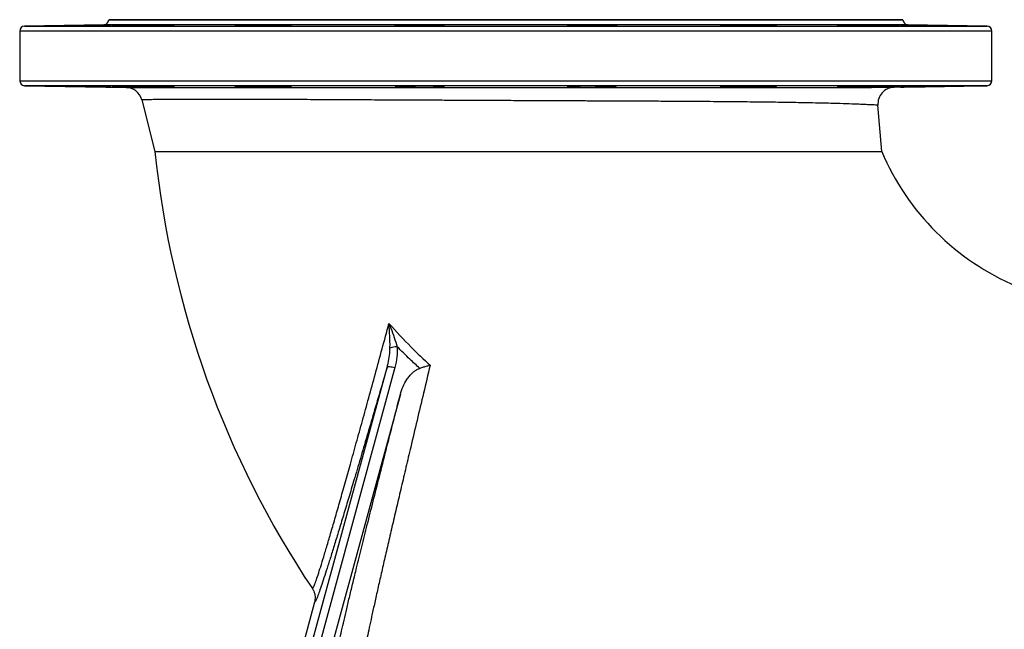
# Model space of a CAD drawing. Header units: millimetres. Extents: x 4189 to 16223, y 1378 to 18140.
# Tile 2 of 11: x 4189 to 7177, y 3503 to 5353. Entities that reach past the tile are written whole.
import ezdxf

# ---------------------------------------------------------------- set-up
doc = ezdxf.new("R2010")
doc.units = ezdxf.units.MM
doc.header["$LTSCALE"] = 5

msp = doc.modelspace()

# ---------------------------------------------------------------- linework, layer by layer
at = {"color": 7, "linetype": 'Continuous', "lineweight": 25}
for p, q in [((4459.5, 5352.8), (4459.5, 5352.3)), ((6869.5, 5352.8), (4459.5, 5352.8)), ((6869.5, 5352.3), (6869.5, 5352.8)), ((4189.5, 5318.1), (4189.5, 5167.5)), ((4444.8, 5337.3), (4204.2, 5333.1)), ((4541.1, 5335.7), (4541.1, 5334.2)), ((4885.9, 5335.7), (4885.9, 5333.7)), ((5349.2, 5335.7), (5349.2, 5333.9)), ((5468.5, 5334.7), (5468.5, 5335.7)), ((5860.5, 5335.7), (5860.5, 5334.7)), ((5979.8, 5333.9), (5979.8, 5335.7)), ((6443.1, 5333.7), (6443.1, 5335.7)), ((6787.9, 5334.2), (6787.9, 5335.7)), ((7124.8, 5333.1), (6884.2, 5337.3)), ((7139.5, 5167.5), (7139.5, 5318.1)), ((4204.2, 5152.5), (4512.1, 5147.2)), ((4541.1, 5151.4), (4541.1, 5150)), ((4885.9, 5151.9), (4885.9, 5150)), ((5349.2, 5151.7), (5349.2, 5150)), ((5468.5, 5150), (5468.5, 5150.9)), ((5860.5, 5150.9), (5860.5, 5150)), ((5979.8, 5150), (5979.8, 5151.7)), ((6443.1, 5150), (6443.1, 5151.9)), ((6787.9, 5150), (6787.9, 5151.4)), ((6842.5, 5147.6), (7124.8, 5152.5)), ((4559.7, 5109.6), (4599.9, 4952.8)), ((6805.3, 4952.8), (6793.6, 5093.5)), ((5328.1, 4297.5), (4786.7, 2309.2)), ((5344.5, 4216.1), (4823.1, 2302)), ((5084.1, 3585.3), (4736.6, 2309.3))]:
    msp.add_line(p, q, dxfattribs=at)
at = {"color": 8, "linetype": 'Continuous', "lineweight": 25}
for p, q in [((4459.5, 5352.3), (6869.5, 5352.3)), ((5664.5, 5318.1), (4189.5, 5318.1)), ((4204.2, 5333.1), (5664.5, 5333.1)), ((6884.2, 5337.3), (4444.8, 5337.3)), ((5664.5, 5333.1), (7124.8, 5333.1)), ((7139.5, 5318.1), (5664.5, 5318.1)), ((4189.5, 5167.5), (5664.5, 5167.5)), ((7124.8, 5152.5), (4204.2, 5152.5)), ((5664.5, 5167.5), (7139.5, 5167.5))]:
    msp.add_line(p, q, dxfattribs=at)
at = {"color": 7, "linetype": 'Continuous', "lineweight": 25, "flags": 128}
for points in [[(4762.7, 2309.4), (4775.4, 2356.1), (4826.2, 2542.9), (5029.8, 3290.2), (5304.1, 4297.8)], [(5304.1, 4297.8), (5304.9, 4298.8), (5306.5, 4299.5), (5308.9, 4299.9), (5311.9, 4300), (5315.4, 4299.8), (5319.4, 4299.3), (5323.7, 4298.6), (5328.1, 4297.5)]]:
    msp.add_lwpolyline(points, dxfattribs=at)
at = {"color": 7, "linetype": 'Continuous', "lineweight": 25}
for centre, radius, start, end in [((4444.5, 5352.3), 15, 271, 0), ((6884.5, 5352.3), 15, 180, 269), ((4204.5, 5318.1), 15, 91, 180), ((7124.5, 5318.1), 15, 0, 89), ((4204.5, 5167.5), 15, 180, 269), ((4511.3, 5097.2), 50, 14.3821, 89), ((6843.4, 5097.6), 50, 91, 184.7823), ((7124.5, 5167.5), 15, 271, 0), ((7514.5, 5252.8), 2930, 185.8767, 213.7219), ((7514.5, 5252.8), 770, 202.9299, 247.0697), ((5336.9, 4299.2), 61.3, 92.1209, 112.9345)]:
    msp.add_arc(centre, radius, start, end, dxfattribs=at)
for points, knots in [([(4391, 5335.7), (4387, 5335.6), (4379.9, 5335.4), (4367.7, 5335.2), (4356, 5335), (4343.9, 5334.8), (4331.6, 5334.6), (4319.6, 5334.4), (4308.1, 5334.2), (4297.6, 5334), (4288.3, 5333.9), (4280.5, 5333.8), (4274.4, 5333.8), (4270.2, 5333.7), (4267.9, 5333.7), (4267.8, 5333.8), (4269.6, 5333.8), (4273.5, 5333.9), (4279.8, 5334.1), (4288.2, 5334.2), (4298.3, 5334.4), (4308.9, 5334.6), (4320.4, 5334.8), (4332.4, 5335.1), (4344.7, 5335.3), (4356.5, 5335.5), (4363.8, 5335.6), (4367.3, 5335.7)], [0, 0, 0, 0, 0.05107, 0.090362, 0.129652, 0.168947, 0.20824, 0.247534, 0.286828, 0.32612, 0.365409, 0.404695, 0.44398, 0.48326, 0.52254, 0.561818, 0.601095, 0.640374, 0.679652, 0.728637, 0.76793, 0.807221, 0.846514, 0.885805, 0.9251, 0.964394, 1, 1, 1, 1]), ([(4367.3, 5335.7), (4369.4, 5335.7), (4374.6, 5335.8), (4383.7, 5336), (4394.5, 5336.1), (4405.5, 5336.3), (4416.4, 5336.5), (4426.9, 5336.7), (4436.7, 5336.8), (4445.4, 5337), (4453, 5337.1), (4459, 5337.2), (4463.5, 5337.2), (4466.2, 5337.2), (4467, 5337.2), (4466, 5337.1), (4463.2, 5337), (4458.7, 5336.9), (4452.5, 5336.8), (4444.9, 5336.6), (4436.1, 5336.5), (4426.2, 5336.3), (4415.7, 5336.1), (4404.8, 5335.9), (4396.5, 5335.7), (4392, 5335.7), (4391, 5335.7)], [0, 0, 0, 0, 0.028476, 0.072127, 0.115775, 0.159428, 0.20308, 0.246732, 0.290384, 0.33403, 0.377678, 0.421317, 0.464958, 0.508592, 0.552226, 0.595858, 0.63949, 0.683125, 0.726761, 0.7704, 0.814043, 0.857691, 0.901338, 0.944991, 0.988642, 1, 1, 1, 1]), ([(4608.6, 5335.7), (4606.1, 5335.6), (4602.8, 5335.4), (4596.6, 5335.3), (4594.4, 5335.2), (4589.8, 5335.1), (4587.3, 5335.1), (4582.1, 5334.9), (4579.3, 5334.9), (4573.6, 5334.8), (4570.6, 5334.7), (4564.6, 5334.6), (4561.5, 5334.6), (4555.1, 5334.5), (4551.9, 5334.4), (4545.5, 5334.3), (4542.2, 5334.3), (4535.8, 5334.2), (4532.5, 5334.1), (4522.9, 5334), (4516.8, 5333.9), (4509.4, 5333.9), (4507.9, 5333.9), (4505.1, 5333.8), (4503.7, 5333.8), (4499.7, 5333.8), (4497.1, 5333.8), (4493.4, 5333.8), (4492.2, 5333.8), (4489.9, 5333.7), (4488.8, 5333.7), (4485.5, 5333.7), (4483.6, 5333.7), (4480, 5333.7), (4478.3, 5333.7), (4476.2, 5333.7), (4475.5, 5333.7), (4474.3, 5333.8), (4473.7, 5333.8), (4472.2, 5333.8), (4471.4, 5333.8), (4470.5, 5333.8), (4470.2, 5333.8), (4469.8, 5333.9), (4469.7, 5333.9), (4469.3, 5333.9), (4469.8, 5334), (4471.5, 5334.1), (4471.9, 5334.1), (4472.8, 5334.2), (4473.3, 5334.2), (4475, 5334.3), (4476.3, 5334.3), (4478.6, 5334.4), (4479.4, 5334.4), (4481.1, 5334.5), (4482, 5334.5), (4484.8, 5334.6), (4486.9, 5334.6), (4490.2, 5334.7), (4491.4, 5334.7), (4493.7, 5334.8), (4495, 5334.8), (4498.7, 5334.9), (4501.4, 5334.9), (4505.5, 5335), (4506.9, 5335.1), (4509.8, 5335.1), (4511.3, 5335.1), (4515.7, 5335.2), (4521.8, 5335.3), (4528.1, 5335.4), (4533, 5335.5), (4534.6, 5335.6), (4537.8, 5335.6), (4539.5, 5335.6), (4541.1, 5335.7)], [0, 0, 0, 0, 0.0625, 0.0625, 0.09375, 0.09375, 0.125, 0.125, 0.15625, 0.15625, 0.1875, 0.1875, 0.21875, 0.21875, 0.25, 0.25, 0.28125, 0.28125, 0.3125, 0.3125, 0.375, 0.375, 0.390625, 0.390625, 0.40625, 0.40625, 0.4375, 0.4375, 0.453125, 0.453125, 0.46875, 0.46875, 0.5, 0.5, 0.53125, 0.53125, 0.546875, 0.546875, 0.5625, 0.5625, 0.59375, 0.59375, 0.609375, 0.609375, 0.625, 0.625, 0.6875, 0.6875, 0.703125, 0.703125, 0.71875, 0.71875, 0.75, 0.75, 0.765625, 0.765625, 0.78125, 0.78125, 0.8125, 0.8125, 0.828125, 0.828125, 0.84375, 0.84375, 0.875, 0.875, 0.890625, 0.890625, 0.90625, 0.90625, 0.9375, 0.96875, 0.96875, 0.984375, 0.984375, 1, 1, 1, 1]), ([(4541.1, 5335.7), (4543.3, 5335.7), (4547.8, 5335.8), (4556.2, 5336), (4565.7, 5336.2), (4576, 5336.4), (4586.8, 5336.6), (4597.8, 5336.7), (4608.7, 5336.9), (4619.1, 5337), (4628.9, 5337.1), (4637.7, 5337.2), (4645.2, 5337.2), (4651.3, 5337.2), (4655.7, 5337.2), (4658.4, 5337.1), (4659.3, 5337), (4658.3, 5336.9), (4655.5, 5336.7), (4650.9, 5336.6), (4644.8, 5336.4), (4637.1, 5336.2), (4628.4, 5336), (4618.8, 5335.8), (4612, 5335.7), (4608.6, 5335.7)], [0, 0, 0, 0, 0.042738, 0.086391, 0.130045, 0.173697, 0.21735, 0.261003, 0.304654, 0.348302, 0.391948, 0.435589, 0.479229, 0.522864, 0.566498, 0.61013, 0.653764, 0.6974, 0.741037, 0.784681, 0.828323, 0.871973, 0.915623, 0.957811, 1, 1, 1, 1]), ([(4987, 5335.7), (4986.7, 5335.6), (4986.2, 5335.5), (4983, 5335.3), (4978, 5335.1), (4971.1, 5334.8), (4962.6, 5334.6), (4952.8, 5334.4), (4941.8, 5334.2), (4930.1, 5334.1), (4917.9, 5334), (4905.6, 5333.8), (4893.6, 5333.8), (4882.2, 5333.7), (4871.7, 5333.7), (4862.4, 5333.7), (4854.6, 5333.8), (4848.5, 5333.9), (4844.3, 5334), (4842, 5334.2), (4841.8, 5334.3), (4843.7, 5334.5), (4847.6, 5334.7), (4853.8, 5335), (4862.2, 5335.2), (4872.4, 5335.4), (4880.3, 5335.6), (4884.9, 5335.6), (4885.9, 5335.7)], [0, 0, 0, 0, 0.038407, 0.076814, 0.116105, 0.155396, 0.194688, 0.233981, 0.273272, 0.312564, 0.351851, 0.391138, 0.430419, 0.469701, 0.508978, 0.548255, 0.587531, 0.626808, 0.666085, 0.705363, 0.744645, 0.783927, 0.823215, 0.862503, 0.911524, 0.950814, 0.990104, 1, 1, 1, 1]), ([(4885.9, 5335.7), (4885.9, 5335.7), (4886.8, 5335.7), (4889.2, 5335.8), (4894.8, 5336), (4902.3, 5336.3), (4911.4, 5336.5), (4920.9, 5336.6), (4931.2, 5336.8), (4942, 5336.9), (4953, 5337.1), (4963.9, 5337.1), (4974.3, 5337.2), (4984.1, 5337.2), (4992.9, 5337.2), (5000.4, 5337.2), (5006.5, 5337.1), (5010.9, 5337), (5013.6, 5336.8), (5014.5, 5336.7), (5013.5, 5336.5), (5010.7, 5336.3), (5006.1, 5336.1), (4998.8, 5335.9), (4991.5, 5335.7), (4987, 5335.7)], [0, 0, 0, 0, 0.002527, 0.046182, 0.089837, 0.144306, 0.187964, 0.231621, 0.275278, 0.318935, 0.362589, 0.406243, 0.449889, 0.493536, 0.537176, 0.580817, 0.624458, 0.668098, 0.711744, 0.755389, 0.799041, 0.842692, 0.88635, 0.930009, 1, 1, 1, 1]), ([(5468.5, 5335.7), (5468.9, 5335.6), (5470.7, 5335.6), (5473, 5335.4), (5474, 5335.2), (5472.9, 5335), (5469.7, 5334.8), (5464.6, 5334.6), (5457.8, 5334.4), (5449.3, 5334.2), (5439.4, 5334), (5428.5, 5333.9), (5416.7, 5333.8), (5404.6, 5333.8), (5392.3, 5333.7), (5380.3, 5333.7), (5368.9, 5333.8), (5358.4, 5333.8), (5349.1, 5333.9), (5341.3, 5334.1), (5335.1, 5334.2), (5330.9, 5334.4), (5328.6, 5334.6), (5328.5, 5334.8), (5330.3, 5335), (5334.2, 5335.2), (5340.2, 5335.4), (5346.1, 5335.6), (5349.2, 5335.7)], [0, 0, 0, 0, 0.01109, 0.0503755, 0.0896614, 0.1289525, 0.1682428, 0.2075357, 0.2468275, 0.2861194, 0.3254094, 0.3646955, 0.4039811, 0.4432612, 0.4825421, 0.5218185, 0.5610952, 0.6003702, 0.6396454, 0.6789245, 0.7182023, 0.7574852, 0.7967679, 0.8360564, 0.8753448, 0.9146365, 0.9539287, 1, 1, 1, 1]), ([(5349.2, 5335.7), (5349, 5335.7), (5348.3, 5335.8), (5348.2, 5335.9), (5349.8, 5336.1), (5353.3, 5336.3), (5358.9, 5336.5), (5366.4, 5336.7), (5375.5, 5336.8), (5385, 5337), (5395.3, 5337.1), (5406.1, 5337.2), (5417.1, 5337.2), (5428, 5337.2), (5438.4, 5337.2), (5448.2, 5337.1), (5457, 5337.1), (5464.5, 5336.9), (5470.6, 5336.8), (5475, 5336.6), (5477.7, 5336.5), (5478.6, 5336.3), (5477.6, 5336.1), (5474.7, 5335.9), (5470.7, 5335.7), (5468.5, 5335.7)], [0, 0, 0, 0, 0.016816, 0.0604677, 0.1041191, 0.1477743, 0.19143, 0.2459058, 0.2895514, 0.3331974, 0.3768438, 0.4204902, 0.4641303, 0.5077703, 0.5514066, 0.595044, 0.6386799, 0.682317, 0.7259586, 0.7695996, 0.8132483, 0.8568969, 0.9005509, 0.9442054, 1, 1, 1, 1]), ([(5860.5, 5335.7), (5859.2, 5335.7), (5856.1, 5335.8), (5852.7, 5336), (5850.7, 5336.2), (5850.5, 5336.3), (5852.2, 5336.5), (5855.7, 5336.7), (5861.3, 5336.9), (5868.8, 5337), (5877.9, 5337.1), (5887.4, 5337.2), (5897.6, 5337.2), (5908.4, 5337.2), (5919.4, 5337.2), (5930.3, 5337.1), (5940.8, 5337), (5950.6, 5336.9), (5959.3, 5336.7), (5966.9, 5336.6), (5972.9, 5336.4), (5977.4, 5336.2), (5980.1, 5336), (5981, 5335.8), (5980.2, 5335.7), (5979.8, 5335.7)], [0, 0, 0, 0, 0.031136, 0.074786, 0.118436, 0.16209, 0.205744, 0.249397, 0.293051, 0.347517, 0.391155, 0.434791, 0.478428, 0.522064, 0.565697, 0.609331, 0.652966, 0.696602, 0.740242, 0.783882, 0.82753, 0.871178, 0.91483, 0.958483, 1, 1, 1, 1]), ([(5979.8, 5335.7), (5981.5, 5335.6), (5985.9, 5335.5), (5991.7, 5335.3), (5996.7, 5335.1), (5999.7, 5334.9), (6000.7, 5334.7), (5999.6, 5334.5), (5996.5, 5334.3), (5991.4, 5334.1), (5984.5, 5334), (5976, 5333.9), (5966.2, 5333.8), (5955.2, 5333.7), (5943.5, 5333.7), (5931.3, 5333.7), (5919.1, 5333.8), (5907, 5333.9), (5895.6, 5334), (5885.1, 5334.1), (5875.8, 5334.3), (5868, 5334.5), (5861.9, 5334.7), (5857.7, 5334.9), (5855.4, 5335.1), (5855.2, 5335.3), (5856.9, 5335.5), (5859.4, 5335.6), (5860.5, 5335.7)], [0, 0, 0, 0, 0.023964, 0.06325, 0.102535, 0.141825, 0.181115, 0.220406, 0.259697, 0.298986, 0.338274, 0.377558, 0.41684, 0.456118, 0.495396, 0.534671, 0.573946, 0.613221, 0.652495, 0.691772, 0.731049, 0.770331, 0.809613, 0.848902, 0.888189, 0.92748, 0.966771, 1, 1, 1, 1]), ([(6342, 5335.7), (6339, 5335.7), (6333.2, 5335.8), (6326.1, 5336), (6320.6, 5336.2), (6316.8, 5336.4), (6314.8, 5336.6), (6314.6, 5336.8), (6316.3, 5336.9), (6319.8, 5337), (6325.4, 5337.1), (6332.9, 5337.2), (6342, 5337.2), (6351.5, 5337.2), (6361.8, 5337.2), (6372.6, 5337.1), (6383.6, 5337), (6394.5, 5336.8), (6404.9, 5336.7), (6414.7, 5336.5), (6423.4, 5336.3), (6431, 5336.1), (6437, 5335.9), (6441, 5335.8), (6442.5, 5335.7), (6443.1, 5335.7)], [0, 0, 0, 0, 0.0454874, 0.0891393, 0.1327904, 0.1764445, 0.2200987, 0.2637519, 0.3074051, 0.3510533, 0.3947013, 0.4491446, 0.4927791, 0.5364124, 0.5800473, 0.623681, 0.6673185, 0.7109534, 0.7545957, 0.7982386, 0.8418873, 0.8855353, 0.9291885, 0.9728425, 1, 1, 1, 1]), ([(6443.1, 5335.7), (6446.6, 5335.6), (6453.7, 5335.5), (6463.2, 5335.3), (6471.6, 5335.1), (6478.4, 5334.8), (6483.4, 5334.6), (6486.4, 5334.4), (6487.4, 5334.3), (6486.2, 5334.1), (6483.1, 5334), (6478, 5333.8), (6471.2, 5333.8), (6462.6, 5333.7), (6452.8, 5333.7), (6441.8, 5333.7), (6430.1, 5333.8), (6418, 5333.9), (6405.7, 5334), (6393.7, 5334.2), (6382.3, 5334.3), (6371.8, 5334.5), (6362.5, 5334.7), (6354.7, 5334.9), (6348.5, 5335.1), (6344.3, 5335.4), (6342.3, 5335.5), (6342.1, 5335.6), (6342, 5335.7)], [0, 0, 0, 0, 0.0368619, 0.0761488, 0.1154355, 0.1547257, 0.1940168, 0.2333077, 0.2725988, 0.3118868, 0.3511743, 0.3904575, 0.4297395, 0.4690175, 0.5082958, 0.5475698, 0.5868453, 0.626119, 0.6653947, 0.7046721, 0.74395, 0.7832347, 0.8225169, 0.8618066, 0.9010951, 0.9403863, 0.9796774, 1, 1, 1, 1]), ([(6720.4, 5335.7), (6715.5, 5335.7), (6707.2, 5335.9), (6696.7, 5336.1), (6688.3, 5336.3), (6681.3, 5336.5), (6675.8, 5336.6), (6672, 5336.8), (6670, 5336.9), (6669.9, 5337.1), (6671.5, 5337.1), (6675, 5337.2), (6680.6, 5337.2), (6688.1, 5337.2), (6697.2, 5337.1), (6706.7, 5337.1), (6717, 5336.9), (6727.8, 5336.8), (6738.8, 5336.6), (6749.7, 5336.5), (6760.2, 5336.3), (6769.9, 5336.1), (6778.7, 5335.9), (6784.5, 5335.7), (6787.3, 5335.7), (6787.9, 5335.7)], [0, 0, 0, 0, 0.059837, 0.103492, 0.147147, 0.190804, 0.234462, 0.278117, 0.321772, 0.365422, 0.409072, 0.452715, 0.496357, 0.550778, 0.59442, 0.638061, 0.681702, 0.725344, 0.768989, 0.812636, 0.856287, 0.899939, 0.943597, 0.987254, 1, 1, 1, 1]), ([(6787.9, 5335.7), (6793.1, 5335.6), (6802.3, 5335.4), (6815, 5335.2), (6825.9, 5335), (6835.7, 5334.8), (6844.1, 5334.6), (6850.9, 5334.4), (6855.9, 5334.2), (6858.8, 5334), (6859.8, 5333.9), (6858.7, 5333.8), (6855.6, 5333.8), (6850.5, 5333.7), (6843.6, 5333.7), (6835.1, 5333.8), (6825.3, 5333.8), (6814.3, 5333.9), (6802.6, 5334.1), (6790.4, 5334.2), (6778.2, 5334.4), (6766.1, 5334.6), (6754.7, 5334.8), (6744.2, 5335), (6734.9, 5335.2), (6727.1, 5335.4), (6722.6, 5335.6), (6720.7, 5335.6), (6720.4, 5335.7)], [0, 0, 0, 0, 0.04976, 0.08905, 0.128339, 0.167632, 0.206925, 0.246218, 0.285511, 0.3248, 0.364089, 0.403373, 0.442656, 0.481935, 0.521215, 0.56049, 0.599767, 0.639045, 0.67832, 0.717603, 0.756883, 0.79617, 0.835456, 0.874748, 0.914038, 0.953331, 0.992625, 1, 1, 1, 1]), ([(6937.9, 5335.7), (6932.8, 5335.7), (6927.6, 5335.8), (6919.7, 5336), (6917.1, 5336), (6912, 5336.1), (6909.4, 5336.1), (6904.5, 5336.2), (6902.1, 5336.3), (6897.3, 5336.4), (6895, 5336.4), (6888.3, 5336.5), (6884.3, 5336.6), (6876.9, 5336.8), (6873.8, 5336.9), (6870.5, 5336.9), (6869.9, 5336.9), (6868.7, 5337), (6868.1, 5337), (6866.5, 5337), (6865.7, 5337.1), (6864.2, 5337.1), (6863.6, 5337.1), (6862.7, 5337.2), (6862.4, 5337.2), (6862.1, 5337.2), (6862.5, 5337.2), (6864, 5337.2), (6864.7, 5337.2), (6866.3, 5337.2), (6867.3, 5337.2), (6869.5, 5337.2), (6870.7, 5337.2), (6873.5, 5337.1), (6875, 5337.1), (6878.3, 5337.1), (6880.1, 5337), (6883.9, 5337), (6885.9, 5336.9), (6890, 5336.9), (6892.2, 5336.8), (6896.7, 5336.8), (6899.1, 5336.7), (6906.3, 5336.6), (6911.3, 5336.5), (6919.1, 5336.4), (6921.7, 5336.4), (6926.9, 5336.3), (6929.5, 5336.2), (6934.7, 5336.1), (6937.3, 5336.1), (6941.2, 5336), (6942.5, 5336), (6945, 5336), (6946.3, 5335.9), (6952.5, 5335.8), (6957.2, 5335.7), (6961.7, 5335.7)], [0, 0, 0, 0, 0.0625, 0.0625, 0.09375, 0.09375, 0.125, 0.125, 0.15625, 0.15625, 0.1875, 0.1875, 0.25, 0.25, 0.3125, 0.3125, 0.328125, 0.328125, 0.34375, 0.34375, 0.375, 0.375, 0.40625, 0.40625, 0.4375, 0.4375, 0.5, 0.5, 0.53125, 0.53125, 0.5625, 0.5625, 0.59375, 0.59375, 0.625, 0.625, 0.65625, 0.65625, 0.6875, 0.6875, 0.71875, 0.71875, 0.75, 0.75, 0.8125, 0.8125, 0.84375, 0.84375, 0.875, 0.875, 0.90625, 0.90625, 0.921875, 0.921875, 0.9375, 0.9375, 1, 1, 1, 1]), ([(6961.7, 5335.7), (6967.7, 5335.6), (6974, 5335.4), (6987, 5335.2), (6993.4, 5335.1), (7003, 5334.9), (7006.3, 5334.9), (7012.5, 5334.8), (7015.5, 5334.7), (7021.4, 5334.6), (7024.2, 5334.6), (7029.8, 5334.5), (7032.4, 5334.4), (7037.4, 5334.3), (7039.7, 5334.3), (7044.1, 5334.2), (7046.2, 5334.1), (7051.7, 5334), (7054.7, 5333.9), (7058, 5333.9), (7058.9, 5333.8), (7060.2, 5333.8), (7060.6, 5333.8), (7061.1, 5333.8), (7061.1, 5333.7), (7060.7, 5333.7), (7060.3, 5333.7), (7059, 5333.7), (7058.2, 5333.7), (7056.1, 5333.7), (7054.8, 5333.8), (7051.9, 5333.8), (7050.3, 5333.8), (7046.6, 5333.8), (7044.6, 5333.9), (7038.1, 5333.9), (7033.1, 5334), (7026.3, 5334.1), (7024.9, 5334.1), (7022, 5334.2), (7020.6, 5334.2), (7016.2, 5334.3), (7013.1, 5334.3), (7008.5, 5334.4), (7006.9, 5334.4), (7003.8, 5334.5), (7002.2, 5334.5), (6997.4, 5334.6), (6994.1, 5334.6), (6987.7, 5334.7), (6984.4, 5334.8), (6979.6, 5334.9), (6978, 5334.9), (6974.7, 5334.9), (6973.2, 5335), (6968.4, 5335.1), (6965.4, 5335.1), (6960.8, 5335.2), (6959.3, 5335.2), (6956.4, 5335.3), (6954.9, 5335.3), (6947.8, 5335.4), (6942.6, 5335.6), (6937.9, 5335.7)], [0, 0, 0, 0, 0.0625, 0.0625, 0.125, 0.125, 0.15625, 0.15625, 0.1875, 0.1875, 0.21875, 0.21875, 0.25, 0.25, 0.28125, 0.28125, 0.3125, 0.3125, 0.375, 0.375, 0.40625, 0.40625, 0.4375, 0.4375, 0.46875, 0.46875, 0.5, 0.5, 0.53125, 0.53125, 0.5625, 0.5625, 0.59375, 0.59375, 0.625, 0.625, 0.6875, 0.6875, 0.703125, 0.703125, 0.71875, 0.71875, 0.75, 0.75, 0.765625, 0.765625, 0.78125, 0.78125, 0.8125, 0.8125, 0.84375, 0.84375, 0.859375, 0.859375, 0.875, 0.875, 0.90625, 0.90625, 0.921875, 0.921875, 0.9375, 0.9375, 1, 1, 1, 1]), ([(4391, 5150), (4387, 5150), (4379.9, 5150.2), (4367.7, 5150.4), (4356, 5150.6), (4343.8, 5150.8), (4331.6, 5151.1), (4319.6, 5151.2), (4308.1, 5151.4), (4297.6, 5151.6), (4288.3, 5151.7), (4280.5, 5151.8), (4274.4, 5151.9), (4270.3, 5151.9), (4268.1, 5151.9), (4268.2, 5151.9), (4268.2, 5151.9)], [0, 0, 0, 0, 0.093633, 0.165631, 0.237629, 0.309634, 0.38164, 0.453643, 0.525646, 0.597643, 0.669641, 0.741629, 0.813617, 0.885595, 0.957574, 1, 1, 1, 1]), ([(4268.1, 5151.8), (4268.6, 5151.8), (4269.5, 5151.8), (4273.6, 5151.7), (4279.8, 5151.5), (4288.2, 5151.4), (4298.3, 5151.2), (4308.9, 5151), (4320.4, 5150.8), (4332.4, 5150.5), (4344.7, 5150.3), (4356.5, 5150.1), (4363.8, 5150), (4367.3, 5150)], [0, 0, 0, 0, 0.0896431, 0.1792891, 0.2689338, 0.3807315, 0.4704098, 0.5600843, 0.6497619, 0.7394388, 0.8291165, 0.9187985, 1, 1, 1, 1]), ([(4367.3, 5150), (4369.3, 5149.9), (4374.5, 5149.8), (4383.6, 5149.7), (4394.3, 5149.5), (4405.3, 5149.3), (4416.2, 5149.1), (4426.7, 5148.9), (4436.5, 5148.8), (4445.3, 5148.6), (4452.9, 5148.5), (4458.9, 5148.4), (4463.5, 5148.4), (4465.1, 5148.4), (4465.8, 5148.4)], [0, 0, 0, 0, 0.054717, 0.140657, 0.226596, 0.312541, 0.398487, 0.484432, 0.570375, 0.656312, 0.742247, 0.828167, 0.91409, 1, 1, 1, 1]), ([(4466.7, 5148.4), (4466.7, 5148.4), (4467, 5148.4), (4465.9, 5148.5), (4463.3, 5148.6), (4458.7, 5148.7), (4452.6, 5148.8), (4445, 5149), (4436.2, 5149.2), (4426.4, 5149.3), (4415.9, 5149.5), (4405, 5149.7), (4396.6, 5149.9), (4392, 5149.9), (4391, 5150)], [0, 0, 0, 0, 0.001645, 0.098778, 0.195911, 0.293049, 0.390188, 0.487343, 0.584494, 0.681664, 0.778834, 0.876009, 0.973187, 1, 1, 1, 1]), ([(4608.6, 5150), (4605.5, 5150.1), (4600.5, 5150.2), (4590.1, 5150.5), (4580.3, 5150.7), (4569.3, 5150.9), (4557.6, 5151.1), (4545.4, 5151.3), (4533.2, 5151.5), (4521.1, 5151.6), (4509.7, 5151.7), (4499.2, 5151.8), (4489.9, 5151.9), (4482.1, 5151.9), (4476, 5151.9), (4471.8, 5151.8), (4469.6, 5151.8), (4469.7, 5151.7), (4469.8, 5151.7)], [0, 0, 0, 0, 0.100276, 0.16195, 0.223624, 0.285302, 0.346979, 0.408656, 0.470334, 0.532005, 0.593674, 0.655337, 0.716997, 0.778653, 0.840307, 0.901959, 0.96361, 1, 1, 1, 1]), ([(4469.7, 5151.6), (4470.2, 5151.6), (4471.1, 5151.5), (4475.1, 5151.3), (4481.3, 5151.1), (4489.7, 5150.9), (4499.9, 5150.7), (4510.5, 5150.5), (4521.9, 5150.3), (4532.3, 5150.1), (4538.7, 5150), (4541.1, 5150)], [0, 0, 0, 0, 0.113281, 0.226575, 0.339869, 0.48119, 0.594515, 0.707842, 0.82117, 0.934494, 1, 1, 1, 1]), ([(4512.1, 5147.2), (4512.5, 5147.2), (4513.2, 5147.2), (4518.7, 5147.2), (4527.5, 5147.2), (4540.1, 5147.2), (4556.2, 5147.2), (4575.8, 5147.2), (4598.4, 5147.2), (4624.1, 5147.2), (4653.1, 5147.2), (4685.5, 5147.2), (4721.2, 5147.2), (4759.9, 5147.2), (4801.4, 5147.2), (4845.5, 5147.2), (4892.7, 5147.2), (4942.9, 5147.2), (4995.9, 5147.2), (5050.7, 5147.2), (5106.8, 5147.2), (5164.1, 5147.2), (5223.5, 5147.2), (5285, 5147.2), (5348.4, 5147.2), (5412.1, 5147.3), (5475.8, 5147.3), (5539.4, 5147.3), (5604, 5147.3), (5669.5, 5147.3), (5735.6, 5147.3), (5795.4, 5147.3), (5848.9, 5147.3), (5896.1, 5147.3), (5943.1, 5147.3), (5994.9, 5147.3), (6051, 5147.3), (6110.9, 5147.3), (6170.1, 5147.4), (6228.3, 5147.4), (6285.3, 5147.4), (6339.9, 5147.4), (6392.2, 5147.4), (6441.9, 5147.4), (6489.8, 5147.4), (6535.5, 5147.4), (6578.9, 5147.4), (6619.3, 5147.5), (6656.5, 5147.5), (6690.5, 5147.5), (6721.7, 5147.5), (6749.8, 5147.5), (6774.7, 5147.5), (6797.2, 5147.6), (6816.4, 5147.6), (6831.2, 5147.6), (6840.7, 5147.6), (6841.9, 5147.6), (6842.5, 5147.6)], [0, 0, 0, 0, 0.017293, 0.0346, 0.051893, 0.069687, 0.087494, 0.105288, 0.122653, 0.140031, 0.157396, 0.17524, 0.193098, 0.210942, 0.228742, 0.246555, 0.264355, 0.282675, 0.30101, 0.31933, 0.337074, 0.35483, 0.372573, 0.39084, 0.409121, 0.427387, 0.444996, 0.462619, 0.480228, 0.498352, 0.516491, 0.534615, 0.547744, 0.560873, 0.574094, 0.587314, 0.604875, 0.622449, 0.640009, 0.65807, 0.676146, 0.694207, 0.711933, 0.729672, 0.747398, 0.765623, 0.783862, 0.802088, 0.820072, 0.83807, 0.856054, 0.874557, 0.893074, 0.911576, 0.933452, 0.955327, 0.977664, 1, 1, 1, 1]), ([(4541.1, 5150), (4543.2, 5149.9), (4547.7, 5149.8), (4556, 5149.6), (4565.5, 5149.4), (4575.8, 5149.2), (4586.5, 5149), (4597.5, 5148.9), (4608.5, 5148.7), (4618.9, 5148.6), (4628.7, 5148.5), (4637.5, 5148.4), (4645.1, 5148.4), (4651.1, 5148.4), (4655.7, 5148.4), (4657.3, 5148.5), (4658.1, 5148.5)], [0, 0, 0, 0, 0.068792, 0.140435, 0.21208, 0.283721, 0.355367, 0.42701, 0.498652, 0.570285, 0.641917, 0.71354, 0.785164, 0.856776, 0.92839, 1, 1, 1, 1]), ([(4659, 5148.6), (4659, 5148.6), (4659.3, 5148.6), (4658.2, 5148.7), (4655.6, 5148.9), (4651, 5149), (4644.9, 5149.2), (4637.3, 5149.4), (4628.5, 5149.6), (4618.9, 5149.8), (4612.1, 5149.9), (4608.6, 5150)], [0, 0, 0, 0, 0.001567, 0.127102, 0.252638, 0.378192, 0.503745, 0.629318, 0.754895, 0.877448, 1, 1, 1, 1]), ([(4842.1, 5151.3), (4842.6, 5151.2), (4843.6, 5151.1), (4847.6, 5150.9), (4853.8, 5150.7), (4862.2, 5150.4), (4872.4, 5150.2), (4880.3, 5150.1), (4884.9, 5150), (4885.9, 5150)], [0, 0, 0, 0, 0.153856, 0.307733, 0.461608, 0.6536, 0.807487, 0.961374, 1, 1, 1, 1]), ([(4987, 5150), (4986.7, 5150), (4986.2, 5150.1), (4983, 5150.3), (4978, 5150.6), (4971.1, 5150.8), (4962.6, 5151), (4952.7, 5151.2), (4941.8, 5151.4), (4930.1, 5151.5), (4917.9, 5151.7), (4905.6, 5151.8), (4893.6, 5151.8), (4882.2, 5151.9), (4871.7, 5151.9), (4862.4, 5151.9), (4854.6, 5151.8), (4848.5, 5151.7), (4844.3, 5151.6), (4842.1, 5151.5), (4842.2, 5151.4), (4842.2, 5151.3)], [0, 0, 0, 0, 0.052734, 0.105468, 0.159391, 0.213314, 0.26724, 0.321166, 0.375091, 0.429016, 0.482933, 0.536851, 0.590761, 0.644673, 0.698577, 0.752482, 0.806384, 0.860287, 0.914193, 0.968098, 1, 1, 1, 1]), ([(4885.9, 5150), (4885.9, 5150), (4886.8, 5149.9), (4889.1, 5149.8), (4894.7, 5149.6), (4902.2, 5149.4), (4911.2, 5149.2), (4920.7, 5149), (4931, 5148.8), (4941.8, 5148.7), (4952.8, 5148.6), (4963.7, 5148.5), (4974.1, 5148.4), (4983.9, 5148.4), (4992.7, 5148.4), (5000.3, 5148.4), (5006.3, 5148.5), (5010.9, 5148.6), (5012.5, 5148.7), (5013.3, 5148.8)], [0, 0, 0, 0, 0.002376, 0.063784, 0.125191, 0.20181, 0.26322, 0.324631, 0.386042, 0.447455, 0.508859, 0.570264, 0.631659, 0.693054, 0.754444, 0.815831, 0.877218, 0.938606, 1, 1, 1, 1]), ([(5014.2, 5148.9), (5014.2, 5148.9), (5014.5, 5149), (5013.4, 5149.1), (5010.8, 5149.3), (5006.2, 5149.5), (4998.9, 5149.7), (4991.5, 5149.9), (4987, 5150)], [0, 0, 0, 0, 0.001878, 0.179395, 0.356913, 0.53445, 0.711997, 1, 1, 1, 1]), ([(5473.6, 5150.4), (5473.6, 5150.4), (5473.9, 5150.5), (5472.7, 5150.6), (5469.8, 5150.8), (5464.6, 5151), (5457.8, 5151.2), (5449.3, 5151.4), (5439.4, 5151.6), (5428.4, 5151.7), (5416.7, 5151.8), (5404.6, 5151.9), (5392.3, 5151.9), (5380.3, 5151.9), (5368.9, 5151.9), (5358.4, 5151.8), (5349.1, 5151.7), (5341.3, 5151.6), (5335.1, 5151.4), (5331, 5151.2), (5328.8, 5151.1), (5328.8, 5150.9), (5328.9, 5150.9)], [0, 0, 0, 0, 0.001659, 0.055362, 0.109066, 0.162772, 0.216478, 0.270182, 0.323885, 0.377581, 0.431278, 0.484966, 0.538657, 0.592342, 0.646026, 0.699708, 0.75339, 0.807076, 0.860762, 0.914455, 0.968148, 1, 1, 1, 1]), ([(5328.8, 5150.8), (5329.3, 5150.7), (5330.2, 5150.6), (5334.3, 5150.4), (5340.2, 5150.2), (5346.1, 5150), (5349.2, 5150)], [0, 0, 0, 0, 0.239687, 0.479398, 0.719108, 1, 1, 1, 1]), ([(5349.2, 5150), (5349, 5149.9), (5348.4, 5149.9), (5348.5, 5149.8), (5348.5, 5149.8)], [0, 0, 0, 0, 0.375932, 1, 1, 1, 1]), ([(5348.5, 5149.7), (5348.9, 5149.6), (5349.7, 5149.5), (5353.3, 5149.3), (5358.8, 5149.1), (5366.3, 5148.9), (5375.4, 5148.8), (5384.8, 5148.6), (5395.1, 5148.5), (5405.9, 5148.4), (5416.9, 5148.4), (5427.8, 5148.4), (5438.3, 5148.4), (5448.1, 5148.5), (5456.8, 5148.6), (5464.4, 5148.7), (5470.5, 5148.8), (5475.1, 5149), (5476.6, 5149.1), (5477.4, 5149.2)], [0, 0, 0, 0, 0.057987, 0.115979, 0.173972, 0.246338, 0.304318, 0.362296, 0.420277, 0.478254, 0.536228, 0.594202, 0.65217, 0.710136, 0.768103, 0.82607, 0.884044, 0.942017, 1, 1, 1, 1]), ([(5468.5, 5150), (5468.9, 5150), (5470.7, 5150.1), (5471.8, 5150.1), (5472.6, 5150.2)], [0, 0, 0, 0, 0.220599, 1, 1, 1, 1]), ([(5478.3, 5149.3), (5478.3, 5149.3), (5478.6, 5149.4), (5477.5, 5149.5), (5474.8, 5149.7), (5470.7, 5149.9), (5468.5, 5150)], [0, 0, 0, 0, 0.00367, 0.306084, 0.608492, 1, 1, 1, 1]), ([(5860.5, 5150), (5859.2, 5149.9), (5856.1, 5149.8), (5852.8, 5149.6), (5850.8, 5149.5), (5850.9, 5149.4), (5850.9, 5149.3)], [0, 0, 0, 0, 0.212193, 0.514447, 0.816697, 1, 1, 1, 1]), ([(5850.8, 5149.3), (5851.2, 5149.2), (5852.1, 5149.1), (5855.6, 5148.9), (5861.2, 5148.7), (5868.7, 5148.6), (5877.8, 5148.5), (5887.2, 5148.4), (5897.5, 5148.4), (5908.3, 5148.4), (5919.3, 5148.4), (5930.2, 5148.5), (5940.7, 5148.6), (5950.5, 5148.7), (5959.2, 5148.9), (5966.8, 5149), (5972.9, 5149.2), (5977.4, 5149.4), (5979, 5149.5), (5979.8, 5149.6)], [0, 0, 0, 0, 0.057993, 0.115986, 0.173978, 0.246337, 0.304308, 0.362276, 0.420248, 0.478217, 0.536183, 0.59415, 0.652119, 0.710089, 0.768063, 0.826039, 0.884023, 0.942008, 1, 1, 1, 1]), ([(5855.5, 5150.3), (5856, 5150.3), (5856.8, 5150.1), (5859.4, 5150), (5860.5, 5150)], [0, 0, 0, 0, 0.541946, 1, 1, 1, 1]), ([(6000.3, 5150.9), (6000.3, 5150.9), (6000.7, 5151), (5999.4, 5151.1), (5996.5, 5151.3), (5991.4, 5151.5), (5984.5, 5151.6), (5976, 5151.7), (5966.2, 5151.8), (5955.2, 5151.9), (5943.5, 5151.9), (5931.3, 5151.9), (5919, 5151.8), (5907, 5151.8), (5895.6, 5151.6), (5885.1, 5151.5), (5875.8, 5151.3), (5868, 5151.2), (5861.9, 5151), (5857.7, 5150.7), (5855.5, 5150.6), (5855.6, 5150.5), (5855.6, 5150.4)], [0, 0, 0, 0, 0.001638, 0.055344, 0.10905, 0.162752, 0.216455, 0.27015, 0.323844, 0.377533, 0.431222, 0.484905, 0.538587, 0.592271, 0.645954, 0.69964, 0.753329, 0.807021, 0.860716, 0.914417, 0.968118, 1, 1, 1, 1]), ([(5979.8, 5150), (5981.5, 5150), (5985.9, 5150.1), (5991.7, 5150.3), (5996.8, 5150.5), (5998.5, 5150.6), (5999.4, 5150.7)], [0, 0, 0, 0, 0.169091, 0.44605, 0.723007, 1, 1, 1, 1]), ([(5980.7, 5149.8), (5980.7, 5149.8), (5980.9, 5149.8), (5980.4, 5149.9), (5979.8, 5150)], [0, 0, 0, 0, 0.018118, 1, 1, 1, 1]), ([(6342, 5150), (6339, 5149.9), (6333.2, 5149.8), (6326.2, 5149.6), (6320.6, 5149.4), (6316.8, 5149.2), (6314.8, 5149), (6314.6, 5148.9), (6316.3, 5148.7), (6319.8, 5148.6), (6325.4, 5148.5), (6332.9, 5148.4), (6342, 5148.4), (6351.4, 5148.4), (6361.7, 5148.4), (6372.5, 5148.5), (6383.5, 5148.6), (6394.4, 5148.8), (6404.9, 5148.9), (6414.7, 5149.1), (6423.4, 5149.3), (6431, 5149.5), (6437, 5149.7), (6441, 5149.8), (6442.5, 5149.9), (6443.1, 5150)], [0, 0, 0, 0, 0.0453142, 0.0889655, 0.1326168, 0.176271, 0.2199251, 0.2635785, 0.3072314, 0.3508796, 0.3945274, 0.4489709, 0.4926052, 0.5362391, 0.5798726, 0.6235073, 0.6671432, 0.7107809, 0.7544215, 0.7980628, 0.8417125, 0.8853604, 0.9290146, 0.9726684, 1, 1, 1, 1]), ([(6487, 5151.3), (6487, 5151.4), (6487.3, 5151.4), (6486.1, 5151.5), (6483.2, 5151.7), (6478, 5151.8), (6471.2, 5151.8), (6462.6, 5151.9), (6452.8, 5151.9), (6441.8, 5151.9), (6430.1, 5151.8), (6418, 5151.7), (6405.7, 5151.6), (6393.7, 5151.5), (6382.3, 5151.3), (6371.8, 5151.1), (6362.5, 5150.9), (6354.7, 5150.7), (6348.5, 5150.5), (6344.3, 5150.3), (6342.3, 5150.1), (6342.1, 5150), (6342, 5150)], [0, 0, 0, 0, 0.001682, 0.055603, 0.109524, 0.163438, 0.217353, 0.271259, 0.325166, 0.379067, 0.432971, 0.486875, 0.540776, 0.594686, 0.648594, 0.702509, 0.756423, 0.810345, 0.864266, 0.918192, 0.972118, 1, 1, 1, 1]), ([(6443.1, 5150), (6446.6, 5150), (6453.7, 5150.1), (6463.2, 5150.3), (6471.6, 5150.6), (6478.4, 5150.8), (6483.5, 5151), (6485.2, 5151.1), (6486, 5151.2)], [0, 0, 0, 0, 0.158022, 0.32641, 0.494792, 0.663194, 0.831596, 1, 1, 1, 1]), ([(6720.4, 5150), (6715.5, 5149.9), (6707.2, 5149.7), (6696.6, 5149.5), (6688.3, 5149.3), (6681.3, 5149.1), (6675.8, 5149), (6672.1, 5148.8), (6670.1, 5148.7), (6670.2, 5148.6), (6670.2, 5148.6)], [0, 0, 0, 0, 0.172656, 0.29825, 0.423849, 0.549455, 0.67506, 0.80066, 0.926259, 1, 1, 1, 1]), ([(6670.2, 5148.6), (6670.6, 5148.5), (6671.5, 5148.5), (6675.1, 5148.4), (6680.6, 5148.4), (6688.2, 5148.4), (6697.3, 5148.5), (6706.8, 5148.6), (6717.1, 5148.7), (6727.8, 5148.8), (6738.8, 5149), (6749.7, 5149.2), (6760.2, 5149.3), (6770, 5149.5), (6778.7, 5149.7), (6784.5, 5149.9), (6787.3, 5149.9), (6787.9, 5150)], [0, 0, 0, 0, 0.068804, 0.137598, 0.206391, 0.292174, 0.360965, 0.429756, 0.498545, 0.567339, 0.636134, 0.704933, 0.773743, 0.842554, 0.911368, 0.980184, 1, 1, 1, 1]), ([(6859.4, 5151.7), (6859.5, 5151.7), (6859.8, 5151.7), (6858.6, 5151.8), (6855.6, 5151.9), (6850.5, 5151.9), (6843.6, 5151.9), (6835.1, 5151.9), (6825.3, 5151.8), (6814.3, 5151.7), (6802.6, 5151.6), (6790.4, 5151.4), (6778.2, 5151.2), (6766.1, 5151), (6754.7, 5150.8), (6744.2, 5150.6), (6734.9, 5150.4), (6727.1, 5150.2), (6722.6, 5150), (6720.7, 5150), (6720.4, 5150)], [0, 0, 0, 0, 0.0019985, 0.0636498, 0.1253008, 0.1869448, 0.2485881, 0.3102281, 0.3718689, 0.4335092, 0.4951511, 0.5567981, 0.6184435, 0.6800994, 0.7417547, 0.8034194, 0.8650822, 0.9267474, 0.9884142, 1, 1, 1, 1]), ([(6787.9, 5150), (6793.1, 5150), (6802.3, 5150.2), (6815, 5150.4), (6825.9, 5150.6), (6835.7, 5150.8), (6844.1, 5151), (6850.8, 5151.2), (6855.9, 5151.4), (6857.6, 5151.5), (6858.5, 5151.6)], [0, 0, 0, 0, 0.153182, 0.27415, 0.395121, 0.5161, 0.637078, 0.758057, 0.879034, 1, 1, 1, 1]), ([(6937.9, 5150), (6931.7, 5149.9), (6921.8, 5149.7), (6908.4, 5149.5), (6898.2, 5149.3), (6888.8, 5149.1), (6880.5, 5148.9), (6873.5, 5148.8), (6868, 5148.6), (6864.3, 5148.5), (6862.4, 5148.5), (6862.5, 5148.4), (6862.5, 5148.4)], [0, 0, 0, 0, 0.1661473, 0.2633579, 0.3605735, 0.4577857, 0.5550049, 0.6522148, 0.7494251, 0.846621, 0.9438178, 1, 1, 1, 1]), ([(6862.4, 5148.4), (6862.9, 5148.4), (6863.7, 5148.4), (6867.3, 5148.4), (6872.9, 5148.5), (6880.5, 5148.6), (6889.6, 5148.7), (6899.1, 5148.9), (6909.4, 5149), (6920.2, 5149.2), (6931.2, 5149.4), (6942, 5149.6), (6952.3, 5149.8), (6958.6, 5149.9), (6961.7, 5150)], [0, 0, 0, 0, 0.081971, 0.163936, 0.245901, 0.3481, 0.430085, 0.512074, 0.594059, 0.676046, 0.758037, 0.840033, 0.920015, 1, 1, 1, 1]), ([(7061, 5151.9), (7061, 5151.9), (7061.4, 5151.9), (7060.1, 5151.9), (7057.2, 5151.9), (7052, 5151.8), (7045.2, 5151.8), (7036.7, 5151.6), (7026.8, 5151.5), (7015.9, 5151.3), (7004.2, 5151.2), (6992, 5151), (6979.7, 5150.8), (6967.7, 5150.5), (6956.6, 5150.3), (6946.5, 5150.1), (6940.8, 5150), (6937.9, 5150)], [0, 0, 0, 0, 0.002389, 0.074361, 0.146332, 0.2183, 0.290269, 0.362238, 0.434208, 0.506186, 0.578166, 0.650153, 0.722141, 0.794139, 0.866134, 0.933067, 1, 1, 1, 1]), ([(6961.7, 5150), (6967.9, 5150.1), (6978, 5150.2), (6992.8, 5150.5), (7004.9, 5150.7), (7016.6, 5150.9), (7027.5, 5151.1), (7037.3, 5151.3), (7045.7, 5151.5), (7052.4, 5151.6), (7057.5, 5151.7), (7059.2, 5151.8), (7060.1, 5151.8)], [0, 0, 0, 0, 0.1503831, 0.2447839, 0.3391852, 0.4335953, 0.5280052, 0.6224129, 0.7168208, 0.8112188, 0.9056154, 1, 1, 1, 1]), ([(6793.6, 5093.5), (6793.2, 5093.5), (6792.5, 5093.5), (6787, 5093.8), (6778.3, 5094.2), (6766, 5094.7), (6750.2, 5095.4), (6728.3, 5096.3), (6698.6, 5097.4), (6663.5, 5098.5), (6628.6, 5099.4), (6595.6, 5100.1), (6562.5, 5100.8), (6530.1, 5101.4), (6498.9, 5101.9), (6466.2, 5102.3), (6432.2, 5102.7), (6397, 5103.1), (6360.8, 5103.5), (6323.3, 5103.8), (6280.5, 5104.1), (6231.9, 5104.5), (6177.4, 5104.8), (6120.7, 5105.1), (6062.1, 5105.4), (6001.6, 5105.7), (5945.7, 5105.9), (5894.8, 5106.1), (5849.2, 5106.3), (5803.2, 5106.5), (5751.9, 5106.8), (5695.5, 5107), (5634.1, 5107.3), (5572.2, 5107.6), (5510, 5107.9), (5447.8, 5108.2), (5391.9, 5108.4), (5342.3, 5108.7), (5298.6, 5108.9), (5255.5, 5109.1), (5213.1, 5109.4), (5171.7, 5109.6), (5131, 5109.8), (5091.2, 5110), (5048.1, 5110.2), (5002.2, 5110.4), (4954.3, 5110.6), (4908.1, 5110.7), (4863.8, 5110.9), (4821.8, 5111), (4782.7, 5111), (4746.7, 5110.9), (4713.8, 5110.9), (4683.5, 5110.8), (4656.1, 5110.7), (4631.7, 5110.5), (4608.6, 5110.3), (4588.1, 5110.1), (4572, 5109.8), (4561.7, 5109.6), (4560.3, 5109.6), (4559.7, 5109.6)], [0, 0, 0, 0, 0.017151, 0.034318, 0.051471, 0.069144, 0.086831, 0.104504, 0.129838, 0.155172, 0.172482, 0.189804, 0.207114, 0.220662, 0.234209, 0.247851, 0.261492, 0.274855, 0.288217, 0.301672, 0.315127, 0.332891, 0.350669, 0.368433, 0.386716, 0.405014, 0.423296, 0.436534, 0.449772, 0.463104, 0.476435, 0.493999, 0.511576, 0.52914, 0.547214, 0.565302, 0.583376, 0.596515, 0.609654, 0.622884, 0.636115, 0.649254, 0.662393, 0.675622, 0.688852, 0.706425, 0.724011, 0.741585, 0.75966, 0.777751, 0.795827, 0.813541, 0.831268, 0.848982, 0.867208, 0.885448, 0.903673, 0.927472, 0.95127, 0.975636, 1, 1, 1, 1]), ([(4599.9, 4952.8), (4599.9, 4952.8), (4600, 4952.8), (4600.3, 4952.8), (4600.6, 4952.8), (4601.6, 4952.8), (4602.7, 4952.8), (4606.9, 4952.8), (4611, 4952.8), (4622, 4952.8), (4628.9, 4952.8), (4645.2, 4952.8), (4654.8, 4952.8), (4671.1, 4952.8), (4677, 4952.8), (4689.2, 4952.8), (4695.6, 4952.8), (4715.7, 4952.8), (4730.3, 4952.8), (4761.9, 4952.8), (4778.8, 4952.8), (4815.1, 4952.8), (4834.4, 4952.8), (4854.9, 4952.8)], [0, 0, 0, 0, 0.03125, 0.03125, 0.0625, 0.0625, 0.125, 0.125, 0.25, 0.25, 0.375, 0.375, 0.5, 0.5, 0.5625, 0.5625, 0.625, 0.625, 0.75, 0.75, 0.875, 0.875, 1, 1, 1, 1]), ([(4854.9, 4952.8), (4856.6, 4952.8), (4859.8, 4952.8), (4864.6, 4952.8), (4869.1, 4952.8), (4873.3, 4952.8), (4877.2, 4952.8), (4880.9, 4952.8), (4884.2, 4952.8), (4887.3, 4952.8), (4890, 4952.8), (4892.5, 4952.8), (4894.6, 4952.8), (4896.4, 4952.8), (4897.9, 4952.8), (4899.1, 4952.8), (4905.6, 4952.8), (4913.8, 4952.8), (4925.5, 4952.8), (4939.6, 4952.8), (4955.4, 4952.8), (4976.6, 4952.8), (5002.3, 4952.8), (5038.6, 4952.8), (5083.3, 4952.8), (5126.5, 4952.8), (5167.2, 4952.8), (5201.3, 4952.8), (5235.8, 4952.8), (5265.1, 4952.8), (5288.7, 4952.8), (5316.3, 4952.8), (5354.1, 4952.8), (5390.5, 4952.8), (5414.9, 4952.8), (5427.1, 4952.8), (5439.3, 4952.8), (5447.5, 4952.8), (5451.6, 4952.8)], [0, 0, 0, 0, 0.010925, 0.021198, 0.030815, 0.039771, 0.048069, 0.055712, 0.062702, 0.06904, 0.074728, 0.079765, 0.084154, 0.087895, 0.090988, 0.093434, 0.095233, 0.130764, 0.142654, 0.165169, 0.213673, 0.233417, 0.284693, 0.355867, 0.427353, 0.515932, 0.571052, 0.624999, 0.678726, 0.732676, 0.759838, 0.786481, 0.857666, 0.928982, 0.946763, 0.964524, 0.982269, 1, 1, 1, 1]), ([(5451.6, 4952.8), (5458, 4952.8), (5464.5, 4952.8), (5477.4, 4952.8), (5483.9, 4952.8), (5503.4, 4952.8), (5516.4, 4952.8), (5555.4, 4952.8), (5581.4, 4952.8), (5659.5, 4952.8), (5711.6, 4952.8), (5790, 4952.8), (5816.2, 4952.8), (5848.9, 4952.8), (5855.4, 4952.8), (5868.4, 4952.8), (5874.9, 4952.8), (5894.4, 4952.8), (5907.3, 4952.8), (5971.3, 4952.8), (6021.5, 4952.8), (6070.5, 4952.8)], [0, 0, 0, 0, 0.03125, 0.03125, 0.0625, 0.0625, 0.125, 0.125, 0.25, 0.25, 0.5, 0.5, 0.625, 0.625, 0.65625, 0.65625, 0.6875, 0.6875, 0.75, 0.75, 1, 1, 1, 1]), ([(6070.5, 4952.8), (6103.9, 4952.8), (6136.8, 4952.8), (6177.3, 4952.8), (6185.4, 4952.8), (6201.4, 4952.8), (6209.4, 4952.8), (6233.2, 4952.8), (6248.8, 4952.8), (6294.7, 4952.8), (6324.4, 4952.8), (6381.7, 4952.8), (6409.4, 4952.8), (6449.4, 4952.8), (6462.5, 4952.8), (6481.7, 4952.8), (6488.1, 4952.8), (6500.7, 4952.8), (6506.9, 4952.8), (6537.6, 4952.8), (6560.6, 4952.8), (6604, 4952.8), (6624.3, 4952.8), (6662.1, 4952.8), (6679.5, 4952.8), (6695.5, 4952.8)], [0, 0, 0, 0, 0.125, 0.125, 0.15625, 0.15625, 0.1875, 0.1875, 0.25, 0.25, 0.375, 0.375, 0.5, 0.5, 0.5625, 0.5625, 0.59375, 0.59375, 0.625, 0.625, 0.75, 0.75, 0.875, 0.875, 1, 1, 1, 1]), ([(6695.5, 4952.8), (6700, 4952.8), (6704.3, 4952.8), (6712.7, 4952.8), (6716.8, 4952.8), (6728.7, 4952.8), (6736, 4952.8), (6756.5, 4952.8), (6767.9, 4952.8), (6786.4, 4952.8), (6793.4, 4952.8), (6800.5, 4952.8), (6802.3, 4952.8), (6804.1, 4952.8), (6804.6, 4952.8), (6805.2, 4952.8), (6805.3, 4952.8), (6805.3, 4952.8)], [0, 0, 0, 0, 0.0625, 0.0625, 0.125, 0.125, 0.25, 0.25, 0.5, 0.5, 0.75, 0.75, 0.875, 0.875, 0.9375, 0.9375, 1, 1, 1, 1]), ([(5077.5, 3626.2), (5078, 3626.2), (5079.1, 3626.2), (5082.7, 3633.9), (5087.8, 3647.4), (5094.5, 3667), (5102.5, 3692), (5111.8, 3722.1), (5122.4, 3757.5), (5134.3, 3798), (5147.4, 3843.2), (5161.7, 3893), (5176.8, 3946.6), (5193.3, 4005.2), (5210.8, 4068.3), (5229.4, 4135.5), (5248.7, 4205.6), (5268.6, 4278.5), (5289.1, 4353.7), (5303, 4404.8), (5309.9, 4430.4)], [0, 0, 0, 0, 0.051746, 0.103493, 0.156898, 0.210305, 0.262022, 0.313741, 0.366846, 0.419954, 0.474106, 0.528262, 0.583541, 0.638824, 0.69808, 0.757402, 0.816677, 0.877764, 0.938898, 1, 1, 1, 1]), ([(5309.9, 4430.4), (5332.1, 4406.3), (5372.2, 4362.7), (5415.5, 4322.2), (5434.9, 4304.1)], [0, 0, 0, 0, 0.553613, 1, 1, 1, 1]), ([(5309.9, 4430.4), (5309.9, 4430.4), (5311.8, 4425.8), (5317.4, 4412), (5326.2, 4388.6), (5331.8, 4369.9), (5334.6, 4360.5)], [0, 0, 0, 0, 0.001645, 0.1989104, 0.5973027, 1, 1, 1, 1]), ([(5313, 4355.7), (5313.1, 4361.8), (5313.2, 4374.2), (5312.3, 4399.2), (5311, 4417.9), (5309.9, 4430.4), (5309.9, 4430.4)], [0, 0, 0, 0, 0.247342, 0.494809, 0.998359, 1, 1, 1, 1]), ([(5304.1, 4297.8), (5306.1, 4305.9), (5310.1, 4322.1), (5312.5, 4341.6), (5312.9, 4352.8), (5313, 4355.7)], [0, 0, 0, 0, 0.4250612, 0.8543774, 1, 1, 1, 1]), ([(5334.6, 4360.5), (5334.9, 4350), (5335.4, 4328.8), (5330.6, 4308.1), (5328.1, 4297.5)], [0, 0, 0, 0, 0.492864, 1, 1, 1, 1]), ([(5403.3, 4294.7), (5393.3, 4303.8), (5369.9, 4325.3), (5347.5, 4347.7), (5334.6, 4360.5)], [0, 0, 0, 0, 0.427995, 1, 1, 1, 1]), ([(5434.9, 4304.1), (5428.2, 4275.9), (5414.7, 4219.5), (5395.1, 4136.6), (5377.3, 4061.5), (5361.4, 3994.2), (5347.3, 3934.3), (5333.7, 3876.1), (5320.6, 3819.9), (5308, 3765.9), (5296.1, 3714.3), (5285, 3665.6), (5274.8, 3620.3), (5265.4, 3578.5), (5257.2, 3540.8), (5250, 3507.2), (5244.1, 3478.2), (5239.4, 3454.1), (5236.5, 3437.5), (5234.8, 3426.3), (5234.3, 3422), (5234.1, 3419.8)], [0, 0, 0, 0, 0.066862, 0.133762, 0.200605, 0.252372, 0.304208, 0.35603, 0.407778, 0.459913, 0.512215, 0.564551, 0.616808, 0.668905, 0.721359, 0.774046, 0.826793, 0.879444, 0.931867, 0.965933, 1, 1, 1, 1]), ([(5434.9, 4304.1), (5434.8, 4304), (5431.4, 4303.1), (5424.6, 4301.1), (5413.9, 4297.9), (5406.8, 4295.8), (5403.3, 4294.7)], [0, 0, 0, 0, 0.003061, 0.343275, 0.667257, 1, 1, 1, 1]), ([(5304.1, 4297.8), (5296.8, 4272.9), (5282.4, 4223.1), (5261.2, 4150.5), (5240.5, 4080), (5220.5, 4012), (5202.4, 3950.9), (5186.1, 3896.2), (5171.5, 3847.8), (5157.7, 3802.3), (5144.8, 3760.2), (5132.9, 3721.9), (5122.1, 3687.7), (5112.5, 3657.8), (5104.1, 3632.6), (5097, 3612.3), (5091.7, 3598.3), (5088, 3589.6), (5085.4, 3585), (5084.6, 3585.2), (5084.1, 3585.3)], [0, 0, 0, 0, 0.06478, 0.129741, 0.19472, 0.259599, 0.324311, 0.37814, 0.432146, 0.486185, 0.540141, 0.593929, 0.648112, 0.702545, 0.757042, 0.811435, 0.865586, 0.910374, 0.955213, 1, 1, 1, 1]), ([(5344.5, 4216.1), (5347, 4223.9), (5352, 4239.5), (5362.1, 4257.8), (5372, 4271.4), (5380, 4280.1), (5388.2, 4287.1), (5395.7, 4291.9), (5401, 4293.8), (5403.3, 4294.7)], [0, 0, 0, 0, 0.244482, 0.48879, 0.615519, 0.742118, 0.836733, 0.931144, 1, 1, 1, 1]), ([(5147, 3401.7), (5147.4, 3404.9), (5148.2, 3411.4), (5151, 3426.9), (5154.9, 3446.4), (5160, 3470.2), (5166.2, 3497.9), (5173.4, 3529.6), (5181.7, 3564.8), (5190.9, 3603.3), (5200.9, 3644.9), (5212.9, 3694.3), (5227.3, 3752.5), (5244.1, 3820.1), (5261.9, 3891.3), (5281, 3966.8), (5301.2, 4046.6), (5322.5, 4130.2), (5337.2, 4187.5), (5344.5, 4216.1)], [0, 0, 0, 0, 0.051063, 0.102314, 0.153638, 0.204907, 0.255986, 0.306871, 0.357905, 0.409005, 0.460069, 0.510979, 0.579, 0.647195, 0.715424, 0.783491, 0.855628, 0.92784, 1, 1, 1, 1]), ([(5077.5, 3626.2), (5077.6, 3626.1), (5079.2, 3623.6), (5083.3, 3616), (5087, 3602), (5085.1, 3590.8), (5084.1, 3585.3)], [0, 0, 0, 0, 0.009563, 0.211142, 0.605568, 1, 1, 1, 1])]:
    msp.add_open_spline(points, degree=3, knots=knots, dxfattribs=at)

doc.saveas('drawing.dxf')
